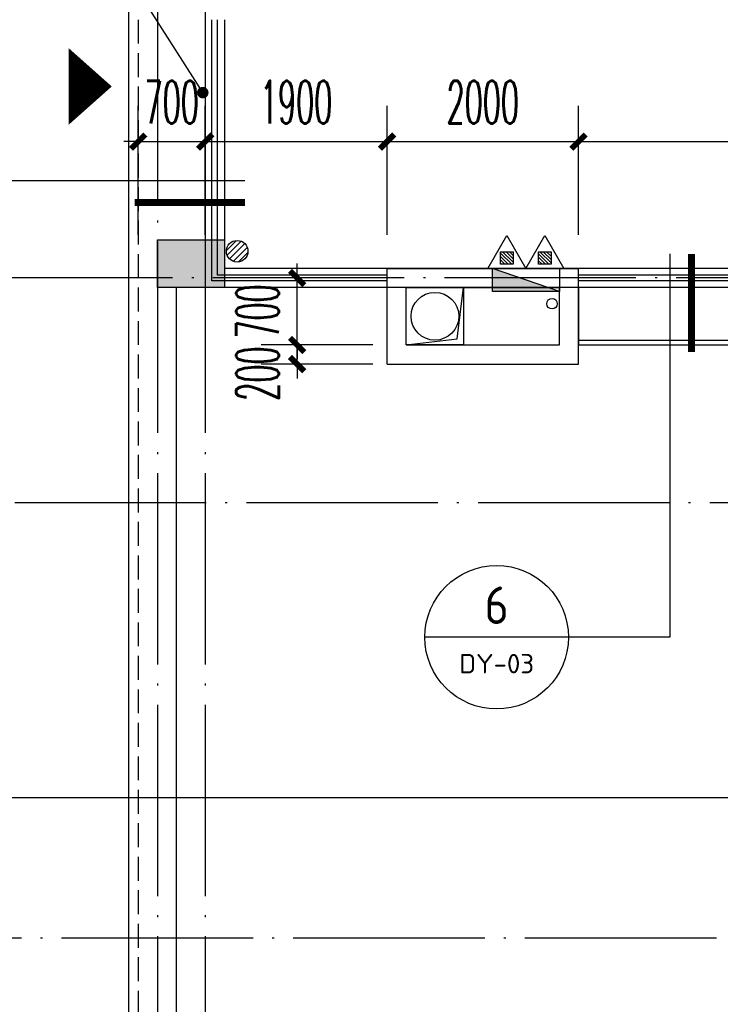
# Model space of a CAD drawing. Extents: x 1779708 to 7299578, y -1121471 to 88434.
# Tile 250 of 256: x 4447779 to 4455098, y -943335 to -933043. Entities that reach past the tile are written whole.
import ezdxf
from ezdxf.enums import TextEntityAlignment as Align

# ---------------------------------------------------------------- set-up
doc = ezdxf.new("R2010")
doc.units = 0
doc.header["$LTSCALE"] = 1000
doc.header["$MEASUREMENT"] = 0
doc.linetypes.add('DASH', pattern=[0.35, 0.25, -0.1])
doc.linetypes.add('DOTE', pattern=[2.42, 2, -0.2, 0.02, -0.2])
doc.layers.get('0').update_dxf_attribs({"linetype": 'CONTINUOUS'})
doc.layers.get('Defpoints').update_dxf_attribs({"linetype": 'CONTINUOUS'})
for name, color, linetype in [('DIM_IDEN', 3, 'CONTINUOUS'), ('DIM_LEAD', 3, 'CONTINUOUS'), ('DIM_污水', 3, 'CONTINUOUS'), ('DOTE', 1, 'DOTE'), ('EQUIP_地漏', 7, 'CONTINUOUS'), ('EQUIP_灭火器', 7, 'CONTINUOUS'), ('GGSignatureLayer', 7, 'CONTINUOUS'), ('PUB_DIM', 3, 'CONTINUOUS'), ('PUB_TEXT', 7, 'CONTINUOUS'), ('WALL', 255, 'CONTINUOUS'), ('修改', 6, 'CONTINUOUS'), ('可见线', 6, 'CONTINUOUS'), ('墙柱', 2, 'CONTINUOUS'), ('栏杆', 6, 'CONTINUOUS'), ('看线', 3, 'CONTINUOUS')]:
    doc.layers.add(name, color=color, linetype=linetype)
doc.styles.add('_TCH_DIM_T3', font='SIMPLEX.shx', dxfattribs={"width": 0.494118, "bigfont": 'GBCBIG.shx'})
doc.styles.get("Standard").update_dxf_attribs({"font": 'GBENOR', "bigfont": 'GBCBIG'})
doc.dimstyles.new('_TCH_ARCH&&150', dxfattribs={"dimtxt": 446.25, "dimasz": 150, "dimexe": 375, "dimexo": 450, "dimgap": 189.375, "dimtad": 1, "dimdec": 0, "dimzin": 0, "dimdsep": 46, "dimtxsty": '_TCH_DIM_T3', "dimblk": 'ARCHTICK', "dimcen": 0.09, "dimdle": 225, "dimclrt": 7, "dimazin": 2, "dimtfac": 1, "dimtdec": 0, "dimtix": 1, "dimtmove": 2, "dimatfit": 3, "dimfxl": 250, "dimtolj": 1, "dimtzin": 0, "dimarcsym": 0})

# ---------------------------------------------------------------- blocks, each defined once
blk = doc.blocks.new('A$C159220C3')
at = {"layer": 'DOTE'}
for p, q in [((9200, 149200), (9200, 7200)), ((9700, 149200), (9700, 7200)), ((86800, 134300), (7200, 134300)), ((36330, 131950), (7200, 131950)), ((34400, 127400), (7200, 127400))]:
    blk.add_line(p, q, dxfattribs=at)
blk = doc.blocks.new('$TwtSys$00000545')
h = blk.add_hatch()
h.set_pattern_fill('ANSI31', color=256, scale=200, angle=180, style=0)
h.set_pattern_definition([(225, (199409.273, 63921.482), (17.6776695, -17.6776695), [])])
h.paths.add_polyline_path([(65, 174), (-65, 174), (-65, 44), (65, 44)])
for p, q in [((0, 344), (-198, 0)), ((198, 0), (0, 344)), ((-198, 0), (198, 0))]:
    blk.add_line(p, q)
blk.add_lwpolyline([(65, 174), (-65, 174), (-65, 44), (65, 44)], close=True)
blk = doc.blocks.new('$TwtSys$00000141')
for p, q in [((-94.2, 7.7), (-10.1, 91.8)), ((-94.2, 7.7), (-10.1, 91.8)), ((-87.2, -35.1), (35.1, 87.2)), ((-87.2, -35.1), (35.1, 87.2)), ((-66.5, -66.5), (66.5, 66.5)), ((-66.5, -66.5), (66.5, 66.5)), ((-32.4, -87.1), (87.6, 32.9)), ((-32.4, -87.1), (87.6, 32.9)), ((11.4, -92.3), (92.3, -11.4)), ((11.4, -92.3), (92.3, -11.4))]:
    blk.add_line(p, q)
blk.add_circle((0, 0), 94)
blk.add_circle((0, 0), 94)
blk = doc.blocks.new('_ArchTick')
at = {"color": 0, "linetype": 'ByBlock', "const_width": 0.4}
blk.add_lwpolyline([(-0.5, -0.5), (0.5, 0.5)], dxfattribs=at)
blk = doc.blocks.new('*D5031')
at = {"layer": 'Defpoints', "color": 0, "transparency": 16777216}
for p in [(4457617, -934317), (4453617, -935743), (4457617, -935743)]:
    blk.add_point(p, dxfattribs=at)
at = {"layer": 'PUB_DIM', "color": 0, "lineweight": -2, "transparency": 16777216}
for p, q in [((4453617, -935293), (4453617, -933942)), ((4457617, -935293), (4457617, -933942)), ((4453392, -934317), (4457842, -934317))]:
    blk.add_line(p, q, dxfattribs=at)
at = {"layer": 'PUB_DIM', "color": 0, "lineweight": -2, "transparency": 16777216, "xscale": 150, "yscale": 150, "zscale": 150, "rotation": 180}
blk.add_blockref('_ArchTick', (4453617, -934317), dxfattribs=at)
at = {"layer": 'PUB_DIM', "color": 0, "lineweight": -2, "transparency": 16777216, "xscale": 150, "yscale": 150, "zscale": 150}
blk.add_blockref('_ArchTick', (4457617, -934317), dxfattribs=at)
at = {"layer": 'PUB_DIM', "color": 7, "transparency": 16777216, "insert": (4455617, -933905), "char_height": 446.2, "attachment_point": 5, "style": '_TCH_DIM_T3'}
blk.add_mtext('\\A1;4000', dxfattribs=at)
blk = doc.blocks.new('*D5032')
at = {"layer": 'Defpoints', "color": 0, "transparency": 16777216}
for p in [(4453617, -934317), (4451617, -935743), (4453617, -935743)]:
    blk.add_point(p, dxfattribs=at)
at = {"layer": 'PUB_DIM', "color": 0, "lineweight": -2, "transparency": 16777216}
for p, q in [((4451617, -935293), (4451617, -933942)), ((4453617, -935293), (4453617, -933942)), ((4451392, -934317), (4453842, -934317))]:
    blk.add_line(p, q, dxfattribs=at)
at = {"layer": 'PUB_DIM', "color": 0, "lineweight": -2, "transparency": 16777216, "xscale": 150, "yscale": 150, "zscale": 150, "rotation": 180}
blk.add_blockref('_ArchTick', (4451617, -934317), dxfattribs=at)
at = {"layer": 'PUB_DIM', "color": 0, "lineweight": -2, "transparency": 16777216, "xscale": 150, "yscale": 150, "zscale": 150}
blk.add_blockref('_ArchTick', (4453617, -934317), dxfattribs=at)
at = {"layer": 'PUB_DIM', "color": 7, "transparency": 16777216, "insert": (4452617, -933905), "char_height": 446.2, "attachment_point": 5, "style": '_TCH_DIM_T3'}
blk.add_mtext('\\A1;2000', dxfattribs=at)
blk = doc.blocks.new('*D5033')
at = {"layer": 'Defpoints', "color": 0, "transparency": 16777216}
for p in [(4451617, -934317), (4449717, -935743), (4451617, -935743)]:
    blk.add_point(p, dxfattribs=at)
at = {"layer": 'PUB_DIM', "color": 0, "lineweight": -2, "transparency": 16777216}
for p, q in [((4449717, -935293), (4449717, -933942)), ((4451617, -935293), (4451617, -933942)), ((4449492, -934317), (4451842, -934317))]:
    blk.add_line(p, q, dxfattribs=at)
at = {"layer": 'PUB_DIM', "color": 0, "lineweight": -2, "transparency": 16777216, "xscale": 150, "yscale": 150, "zscale": 150, "rotation": 180}
blk.add_blockref('_ArchTick', (4449717, -934317), dxfattribs=at)
at = {"layer": 'PUB_DIM', "color": 0, "lineweight": -2, "transparency": 16777216, "xscale": 150, "yscale": 150, "zscale": 150}
blk.add_blockref('_ArchTick', (4451617, -934317), dxfattribs=at)
at = {"layer": 'PUB_DIM', "color": 7, "transparency": 16777216, "insert": (4450667, -933905), "char_height": 446.2, "attachment_point": 5, "style": '_TCH_DIM_T3'}
blk.add_mtext('\\A1;1900', dxfattribs=at)
blk = doc.blocks.new('*D5034')
at = {"layer": 'Defpoints', "color": 0, "transparency": 16777216}
for p in [(4449717, -934317), (4449017, -935743), (4449717, -935743)]:
    blk.add_point(p, dxfattribs=at)
at = {"layer": 'PUB_DIM', "color": 0, "lineweight": -2, "transparency": 16777216}
for p, q in [((4449017, -935293), (4449017, -933942)), ((4449717, -935293), (4449717, -933942)), ((4449017, -934317), (4448867, -934317)), ((4449017, -934317), (4449717, -934317)), ((4449717, -934317), (4449867, -934317))]:
    blk.add_line(p, q, dxfattribs=at)
at = {"layer": 'PUB_DIM', "color": 0, "lineweight": -2, "transparency": 16777216, "xscale": 150, "yscale": 150, "zscale": 150}
blk.add_blockref('_ArchTick', (4449017, -934317), dxfattribs=at)
at = {"layer": 'PUB_DIM', "color": 0, "lineweight": -2, "transparency": 16777216, "xscale": 150, "yscale": 150, "zscale": 150, "rotation": 180}
blk.add_blockref('_ArchTick', (4449717, -934317), dxfattribs=at)
at = {"layer": 'PUB_DIM', "color": 7, "transparency": 16777216, "insert": (4449367, -933905), "char_height": 446.2, "attachment_point": 5, "style": '_TCH_DIM_T3'}
blk.add_mtext('\\A1;700', dxfattribs=at)
blk = doc.blocks.new('*D6761')
at = {"layer": 'Defpoints', "color": 0, "transparency": 16777216}
for p in [(4450677, -935743), (4451917, -935743), (4451917, -936443)]:
    blk.add_point(p, dxfattribs=at)
at = {"layer": 'PUB_DIM', "color": 0, "lineweight": -2, "transparency": 16777216}
for p, q in [((4450677, -935743), (4450677, -935593)), ((4451467, -935743), (4450302, -935743)), ((4450677, -936443), (4450677, -935743)), ((4451467, -936443), (4450302, -936443)), ((4450677, -936443), (4450677, -936593))]:
    blk.add_line(p, q, dxfattribs=at)
at = {"layer": 'PUB_DIM', "color": 0, "lineweight": -2, "transparency": 16777216, "xscale": 150, "yscale": 150, "zscale": 150}
for p, rotation in [((4450677, -935743), 270), ((4450677, -936443), 90)]:
    blk.add_blockref('_ArchTick', p, dxfattribs=dict(at, rotation=rotation))
at = {"layer": 'PUB_DIM', "color": 7, "transparency": 16777216, "insert": (4450264, -936093), "char_height": 446.2, "attachment_point": 5, "rotation": 90, "style": '_TCH_DIM_T3'}
blk.add_mtext('\\A1;700', dxfattribs=at)
blk = doc.blocks.new('*D6762')
at = {"layer": 'Defpoints', "color": 0, "transparency": 16777216}
for p in [(4450677, -936443), (4451917, -936443), (4451917, -936643)]:
    blk.add_point(p, dxfattribs=at)
at = {"layer": 'PUB_DIM', "color": 0, "lineweight": -2, "transparency": 16777216}
for p, q in [((4450677, -936443), (4450677, -936293)), ((4451467, -936443), (4450302, -936443)), ((4450677, -936643), (4450677, -936443)), ((4451467, -936643), (4450302, -936643)), ((4450677, -936643), (4450677, -936793))]:
    blk.add_line(p, q, dxfattribs=at)
at = {"layer": 'PUB_DIM', "color": 0, "lineweight": -2, "transparency": 16777216, "xscale": 150, "yscale": 150, "zscale": 150}
for p, rotation in [((4450677, -936443), 270), ((4450677, -936643), 90)]:
    blk.add_blockref('_ArchTick', p, dxfattribs=dict(at, rotation=rotation))
at = {"layer": 'PUB_DIM', "color": 7, "transparency": 16777216, "insert": (4450264, -936743), "char_height": 446.2, "attachment_point": 5, "rotation": 90, "style": '_TCH_DIM_T3'}
blk.add_mtext('\\A1;200', dxfattribs=at)

msp = doc.modelspace()

# ---------------------------------------------------------------- hatches: boundary and pattern name
at = {"layer": '墙柱'}
h = msp.add_hatch(color=256, dxfattribs=at)
h.paths.add_polyline_path([(4476347.1, -937943.3), (4476347.1, -938243.3), (4475447.1, -938243.3), (4475447.1, -937943.3)])
h.paths.add_polyline_path([(4474277.1, -935643.3), (4474877.1, -935643.3), (4474877.1, -936043.3), (4474277.1, -936043.3)])
h.paths.add_polyline_path([(4524317.1, -1005043.3), (4524917.1, -1005043.3), (4524917.1, -1005643.3), (4524317.1, -1005643.3)])
h.paths.add_polyline_path([(4516217.1, -1005043.3), (4516817.1, -1005043.3), (4516817.1, -1005643.3), (4516217.1, -1005643.3)])
h.paths.add_polyline_path([(4524317.1, -995843.3), (4524917.1, -995843.3), (4524917.1, -996443.3), (4524317.1, -996443.3)])
h.paths.add_polyline_path([(4516217.1, -995843.3), (4516817.1, -995843.3), (4516817.1, -996443.3), (4516217.1, -996443.3)])
h.paths.add_polyline_path([(4524317.1, -987243.3), (4524917.1, -987243.3), (4524917.1, -987843.3), (4524317.1, -987843.3)])
h.paths.add_polyline_path([(4516217.1, -987243.3), (4516817.1, -987243.3), (4516817.1, -987843.3), (4516217.1, -987843.3)])
h.paths.add_polyline_path([(4524317.1, -978043.3), (4524917.1, -978043.3), (4524917.1, -978643.3), (4524317.1, -978643.3)])
h.paths.add_polyline_path([(4516217.1, -978043.3), (4516817.1, -978043.3), (4516817.1, -978643.3), (4516217.1, -978643.3)])
h.paths.add_polyline_path([(4449717.1, -973843.3), (4450217.1, -973843.3), (4450217.1, -973343.3), (4449717.1, -973343.3)])
h.paths.add_polyline_path([(4449717.1, -967593.3), (4450217.1, -967593.3), (4450217.1, -967093.3), (4449717.1, -967093.3)])
h.paths.add_polyline_path([(4449717.1, -961043.3), (4450217.1, -961043.3), (4450217.1, -960543.3), (4449717.1, -960543.3)])
h.paths.add_polyline_path([(4524117.1, -932143.3), (4524817.1, -932143.3), (4524817.1, -932643.3), (4524117.1, -932643.3)])
h.paths.add_polyline_path([(4474067.1, -964543.3), (4474767.1, -964543.3), (4474767.1, -964043.3), (4474067.1, -964043.3)])
h.paths.add_polyline_path([(4516067.1, -932143.3), (4516767.1, -932143.3), (4516767.1, -932643.3), (4516067.1, -932643.3)])
h.paths.add_polyline_path([(4474067.1, -932143.3), (4474767.1, -932143.3), (4474767.1, -932643.3), (4474067.1, -932643.3)])
h.paths.add_polyline_path([(4449717.1, -955193.3), (4450217.1, -955193.3), (4450217.1, -954693.3), (4449717.1, -954693.3)])
h.paths.add_polyline_path([(4503717.1, -922843.3), (4504217.1, -922843.3), (4504217.1, -923343.3), (4503717.1, -923343.3)])
h.paths.add_polyline_path([(4465817.1, -973843.3), (4466317.1, -973843.3), (4466317.1, -973343.3), (4465817.1, -973343.3)])
h.paths.add_polyline_path([(4474117.1, -973843.3), (4474717.1, -973843.3), (4474717.1, -973343.3), (4474117.1, -973343.3)])
h.paths.add_polyline_path([(4491217.1, -964643.3), (4491817.1, -964643.3), (4491817.1, -964043.3), (4491217.1, -964043.3)])
h.paths.add_polyline_path([(4507717.1, -955843.3), (4508317.1, -955843.3), (4508317.1, -955243.3), (4507717.1, -955243.3)])
h.paths.add_polyline_path([(4462217.1, -967693.3), (4462717.1, -967693.3), (4462717.1, -966993.3), (4462217.1, -966993.3)])
h.paths.add_polyline_path([(4515917.1, -959943.3), (4516417.1, -959943.3), (4516417.1, -959443.3), (4515917.1, -959443.3)])
h.paths.add_polyline_path([(4465717.1, -935643.3), (4466317.1, -935643.3), (4466317.1, -936143.3), (4465717.1, -936143.3)])
h.paths.add_polyline_path([(4469917.1, -942243.3), (4470417.1, -942243.3), (4470417.1, -942743.3), (4469917.1, -942743.3)])
h.paths.add_polyline_path([(4469917.1, -948843.3), (4470417.1, -948843.3), (4470417.1, -949343.3), (4469917.1, -949343.3)])
h.paths.add_polyline_path([(4462217.1, -954593.3), (4462717.1, -954593.3), (4462717.1, -955293.3), (4462217.1, -955293.3)])
h.paths.add_polyline_path([(4469917.1, -961043.3), (4470417.1, -961043.3), (4470417.1, -960543.3), (4469917.1, -960543.3)])
h.paths.add_polyline_path([(4462217.1, -973843.3), (4462717.1, -973843.3), (4462717.1, -973343.3), (4462217.1, -973343.3)])
h.paths.add_polyline_path([(4504117.1, -947343.3), (4503617.1, -947343.3), (4503617.1, -947843.3), (4504117.1, -947843.3)])
h.paths.add_polyline_path([(4524117.1, -964543.3), (4524817.1, -964543.3), (4524817.1, -964043.3), (4524117.1, -964043.3)])
h.paths.add_polyline_path([(4457617.1, -935643.3), (4458117.1, -935643.3), (4458117.1, -936143.3), (4457617.1, -936143.3)])
h.paths.add_polyline_path([(4516067.1, -947243.3), (4516767.1, -947243.3), (4516767.1, -947843.3), (4516067.1, -947843.3)])
h.paths.add_polyline_path([(4524117.1, -947843.3), (4524817.1, -947843.3), (4524817.1, -947243.3), (4524117.1, -947243.3)])
h.paths.add_polyline_path([(4507717.1, -947843.3), (4508317.1, -947843.3), (4508317.1, -947243.3), (4507717.1, -947243.3)])
h.paths.add_polyline_path([(4515917.1, -955743.3), (4516417.1, -955743.3), (4516417.1, -955243.3), (4515917.1, -955243.3)])
h.paths.add_polyline_path([(4503617.1, -955743.3), (4504117.1, -955743.3), (4504117.1, -955243.3), (4503617.1, -955243.3)])
h.paths.add_polyline_path([(4499367.1, -935643.3), (4499867.1, -935643.3), (4499867.1, -936143.3), (4499367.1, -936143.3)])
h.paths.add_polyline_path([(4495417.1, -973843.3), (4495917.1, -973843.3), (4495917.1, -973343.3), (4495417.1, -973343.3)])
h.paths.add_polyline_path([(4491717.1, -961043.3), (4491217.1, -961043.3), (4491217.1, -960543.3), (4491717.1, -960543.3)])
h.paths.add_polyline_path([(4491717.1, -973843.3), (4491217.1, -973843.3), (4491217.1, -973343.3), (4491717.1, -973343.3)])
h.paths.add_polyline_path([(4474117.1, -961043.3), (4474617.1, -961043.3), (4474617.1, -960543.3), (4474117.1, -960543.3)])
h.paths.add_polyline_path([(4469917.1, -954693.3), (4470417.1, -954693.3), (4470417.1, -955193.3), (4469917.1, -955193.3)])
h.paths.add_polyline_path([(4462217.1, -960343.3), (4462717.1, -960343.3), (4462717.1, -961043.3), (4462217.1, -961043.3)])
h.paths.add_polyline_path([(4465717.1, -948843.3), (4466317.1, -948843.3), (4466317.1, -949343.3), (4465717.1, -949343.3)])
h.paths.add_polyline_path([(4457317.1, -948843.3), (4457917.1, -948843.3), (4457917.1, -949343.3), (4457317.1, -949343.3)])
h.paths.add_polyline_path([(4449717.1, -948843.3), (4450217.1, -948843.3), (4450217.1, -949343.3), (4449717.1, -949343.3)])
h.paths.add_polyline_path([(4465717.1, -942143.3), (4466317.1, -942143.3), (4466317.1, -942743.3), (4465717.1, -942743.3)])
h.paths.add_polyline_path([(4457617.1, -942143.3), (4458117.1, -942143.3), (4458117.1, -942743.3), (4457617.1, -942743.3)])
h.paths.add_polyline_path([(4524117.1, -961343.3), (4524817.1, -961343.3), (4524817.1, -960843.3), (4524117.1, -960843.3)])
h.paths.add_polyline_path([(4524317.1, -973843.3), (4524817.1, -973843.3), (4524817.1, -973343.3), (4524317.1, -973343.3)])
h.paths.add_polyline_path([(4516067.1, -964743.3), (4516767.1, -964743.3), (4516767.1, -964043.3), (4516067.1, -964043.3)])
h.paths.add_polyline_path([(4516017.1, -973843.3), (4516817.1, -973843.3), (4516817.1, -973343.3), (4516017.1, -973343.3)])
h.paths.add_polyline_path([(4507667.1, -964743.3), (4508367.1, -964743.3), (4508367.1, -964043.3), (4507667.1, -964043.3)])
h.paths.add_polyline_path([(4507717.1, -973843.3), (4508317.1, -973843.3), (4508317.1, -973343.3), (4507717.1, -973343.3)])
h.paths.add_polyline_path([(4499367.1, -961043.3), (4499867.1, -961043.3), (4499867.1, -960543.3), (4499367.1, -960543.3)])
h.paths.add_polyline_path([(4499267.1, -964543.3), (4499967.1, -964543.3), (4499967.1, -964043.3), (4499267.1, -964043.3)])
h.paths.add_polyline_path([(4499367.1, -973843.3), (4499867.1, -973843.3), (4499867.1, -973343.3), (4499367.1, -973343.3)])
h.paths.add_polyline_path([(4482317.1, -961043.3), (4482817.1, -961043.3), (4482817.1, -960543.3), (4482317.1, -960543.3)])
h.paths.add_polyline_path([(4482217.1, -964643.3), (4482817.1, -964643.3), (4482817.1, -964043.3), (4482217.1, -964043.3)])
h.paths.add_polyline_path([(4465717.1, -964643.3), (4466317.1, -964643.3), (4466317.1, -964043.3), (4465717.1, -964043.3)])
h.paths.add_polyline_path([(4482317.1, -973843.3), (4482817.1, -973843.3), (4482817.1, -973343.3), (4482317.1, -973343.3)])
h.paths.add_polyline_path([(4516067.1, -935643.3), (4516767.1, -935643.3), (4516767.1, -936243.3), (4516067.1, -936243.3)])
h.paths.add_polyline_path([(4524117.1, -922843.3), (4524817.1, -922843.3), (4524817.1, -923343.3), (4524117.1, -923343.3)])
h.paths.add_polyline_path([(4516117.1, -922843.3), (4516717.1, -922843.3), (4516717.1, -923343.3), (4516117.1, -923343.3)])
h.paths.add_polyline_path([(4507717.1, -935643.3), (4508317.1, -935643.3), (4508317.1, -936243.3), (4507717.1, -936243.3)])
h.paths.add_polyline_path([(4507667.1, -932143.3), (4508367.1, -932143.3), (4508367.1, -932643.3), (4507667.1, -932643.3)])
h.paths.add_polyline_path([(4507767.1, -922843.3), (4508267.1, -922843.3), (4508267.1, -923343.3), (4507767.1, -923343.3)])
h.paths.add_polyline_path([(4499317.1, -932043.3), (4499917.1, -932043.3), (4499917.1, -932643.3), (4499317.1, -932643.3)])
h.paths.add_polyline_path([(4499317.1, -922843.3), (4499917.1, -922843.3), (4499917.1, -923343.3), (4499317.1, -923343.3)])
h.paths.add_polyline_path([(4491217.1, -935643.3), (4491717.1, -935643.3), (4491717.1, -936143.3), (4491217.1, -936143.3)])
h.paths.add_polyline_path([(4491217.1, -932043.3), (4491817.1, -932043.3), (4491817.1, -932643.3), (4491217.1, -932643.3)])
h.paths.add_polyline_path([(4482317.1, -935643.3), (4482817.1, -935643.3), (4482817.1, -936143.3), (4482317.1, -936143.3)])
h.paths.add_polyline_path([(4482217.1, -932043.3), (4482817.1, -932043.3), (4482817.1, -932643.3), (4482217.1, -932643.3)])
h.paths.add_polyline_path([(4449217.1, -935343.3), (4449917.1, -935343.3), (4449917.1, -935843.3), (4449217.1, -935843.3)])
h.paths.add_polyline_path([(4449217.1, -932143.3), (4449917.1, -932143.3), (4449917.1, -932643.3), (4449217.1, -932643.3)])
h.paths.add_polyline_path([(4457267.1, -932143.3), (4457967.1, -932143.3), (4457967.1, -932643.3), (4457267.1, -932643.3)])
h.paths.add_polyline_path([(4465717.1, -932043.3), (4466317.1, -932043.3), (4466317.1, -932643.3), (4465717.1, -932643.3)])
h.paths.add_polyline_path([(4491217.1, -922843.3), (4491717.1, -922843.3), (4491717.1, -923343.3), (4491217.1, -923343.3)])
h.paths.add_polyline_path([(4482317.1, -922843.3), (4482817.1, -922843.3), (4482817.1, -923343.3), (4482317.1, -923343.3)])
h.paths.add_polyline_path([(4474117.1, -922843.3), (4474717.1, -922843.3), (4474717.1, -923343.3), (4474117.1, -923343.3)])
h.paths.add_polyline_path([(4465717.1, -922843.3), (4466317.1, -922843.3), (4466317.1, -923343.3), (4465717.1, -923343.3)])
h.paths.add_polyline_path([(4457267.1, -922843.3), (4457967.1, -922843.3), (4457967.1, -923343.3), (4457267.1, -923343.3)])
h.paths.add_polyline_path([(4449217.1, -922843.3), (4449717.1, -922843.3), (4449717.1, -923343.3), (4449217.1, -923343.3)])
h.paths.add_polyline_path([(4524117.1, -935643.3), (4524817.1, -935643.3), (4524817.1, -936243.3), (4524117.1, -936243.3)])
h.paths.add_polyline_path([(4449717.1, -1009843.3), (4450217.1, -1009843.3), (4450217.1, -1010343.3), (4449717.1, -1010343.3)])
h.paths.add_polyline_path([(4449717.1, -1016093.3), (4450217.1, -1016093.3), (4450217.1, -1016593.3), (4449717.1, -1016593.3)])
h.paths.add_polyline_path([(4449717.1, -1022643.3), (4450217.1, -1022643.3), (4450217.1, -1023143.3), (4449717.1, -1023143.3)])
h.paths.add_polyline_path([(4524117.1, -1051543.3), (4524817.1, -1051543.3), (4524817.1, -1051043.3), (4524117.1, -1051043.3)])
h.paths.add_polyline_path([(4474067.1, -1019143.3), (4474767.1, -1019143.3), (4474767.1, -1019643.3), (4474067.1, -1019643.3)])
h.paths.add_polyline_path([(4516067.1, -1051543.3), (4516767.1, -1051543.3), (4516767.1, -1051043.3), (4516067.1, -1051043.3)])
h.paths.add_polyline_path([(4474067.1, -1051543.3), (4474767.1, -1051543.3), (4474767.1, -1051043.3), (4474067.1, -1051043.3)])
h.paths.add_polyline_path([(4449717.1, -1028493.3), (4450217.1, -1028493.3), (4450217.1, -1028993.3), (4449717.1, -1028993.3)])
h.paths.add_polyline_path([(4476347.1, -1045743.3), (4476347.1, -1045443.3), (4475447.1, -1045443.3), (4475447.1, -1045743.3)])
h.paths.add_polyline_path([(4503717.1, -1060843.3), (4504217.1, -1060843.3), (4504217.1, -1060343.3), (4503717.1, -1060343.3)])
h.paths.add_polyline_path([(4465817.1, -1009843.3), (4466317.1, -1009843.3), (4466317.1, -1010343.3), (4465817.1, -1010343.3)])
h.paths.add_polyline_path([(4474117.1, -1009843.3), (4474717.1, -1009843.3), (4474717.1, -1010343.3), (4474117.1, -1010343.3)])
h.paths.add_polyline_path([(4491217.1, -1019043.3), (4491817.1, -1019043.3), (4491817.1, -1019643.3), (4491217.1, -1019643.3)])
h.paths.add_polyline_path([(4507717.1, -1027843.3), (4508317.1, -1027843.3), (4508317.1, -1028443.3), (4507717.1, -1028443.3)])
h.paths.add_polyline_path([(4462217.1, -1015993.3), (4462717.1, -1015993.3), (4462717.1, -1016693.3), (4462217.1, -1016693.3)])
h.paths.add_polyline_path([(4515917.1, -1023743.3), (4516417.1, -1023743.3), (4516417.1, -1024243.3), (4515917.1, -1024243.3)])
h.paths.add_polyline_path([(4465717.1, -1048043.3), (4466317.1, -1048043.3), (4466317.1, -1047543.3), (4465717.1, -1047543.3)])
h.paths.add_polyline_path([(4469917.1, -1041443.3), (4470417.1, -1041443.3), (4470417.1, -1040943.3), (4469917.1, -1040943.3)])
h.paths.add_polyline_path([(4469917.1, -1034843.3), (4470417.1, -1034843.3), (4470417.1, -1034343.3), (4469917.1, -1034343.3)])
h.paths.add_polyline_path([(4462217.1, -1029093.3), (4462717.1, -1029093.3), (4462717.1, -1028393.3), (4462217.1, -1028393.3)])
h.paths.add_polyline_path([(4469917.1, -1022643.3), (4470417.1, -1022643.3), (4470417.1, -1023143.3), (4469917.1, -1023143.3)])
h.paths.add_polyline_path([(4462217.1, -1009843.3), (4462717.1, -1009843.3), (4462717.1, -1010343.3), (4462217.1, -1010343.3)])
h.paths.add_polyline_path([(4504117.1, -1036343.3), (4503617.1, -1036343.3), (4503617.1, -1035843.3), (4504117.1, -1035843.3)])
h.paths.add_polyline_path([(4524117.1, -1019143.3), (4524817.1, -1019143.3), (4524817.1, -1019643.3), (4524117.1, -1019643.3)])
h.paths.add_polyline_path([(4457617.1, -1048043.3), (4458117.1, -1048043.3), (4458117.1, -1047543.3), (4457617.1, -1047543.3)])
h.paths.add_polyline_path([(4516067.1, -1036443.3), (4516767.1, -1036443.3), (4516767.1, -1035843.3), (4516067.1, -1035843.3)])
h.paths.add_polyline_path([(4524117.1, -1035843.3), (4524817.1, -1035843.3), (4524817.1, -1036443.3), (4524117.1, -1036443.3)])
h.paths.add_polyline_path([(4507717.1, -1035843.3), (4508317.1, -1035843.3), (4508317.1, -1036443.3), (4507717.1, -1036443.3)])
h.paths.add_polyline_path([(4515917.1, -1027943.3), (4516417.1, -1027943.3), (4516417.1, -1028443.3), (4515917.1, -1028443.3)])
h.paths.add_polyline_path([(4503617.1, -1027943.3), (4504117.1, -1027943.3), (4504117.1, -1028443.3), (4503617.1, -1028443.3)])
h.paths.add_polyline_path([(4499367.1, -1048043.3), (4499867.1, -1048043.3), (4499867.1, -1047543.3), (4499367.1, -1047543.3)])
h.paths.add_polyline_path([(4495417.1, -1009843.3), (4495917.1, -1009843.3), (4495917.1, -1010343.3), (4495417.1, -1010343.3)])
h.paths.add_polyline_path([(4491717.1, -1022643.3), (4491217.1, -1022643.3), (4491217.1, -1023143.3), (4491717.1, -1023143.3)])
h.paths.add_polyline_path([(4491717.1, -1009843.3), (4491217.1, -1009843.3), (4491217.1, -1010343.3), (4491717.1, -1010343.3)])
h.paths.add_polyline_path([(4474117.1, -1022643.3), (4474617.1, -1022643.3), (4474617.1, -1023143.3), (4474117.1, -1023143.3)])
h.paths.add_polyline_path([(4469917.1, -1028993.3), (4470417.1, -1028993.3), (4470417.1, -1028493.3), (4469917.1, -1028493.3)])
h.paths.add_polyline_path([(4462217.1, -1023343.3), (4462717.1, -1023343.3), (4462717.1, -1022643.3), (4462217.1, -1022643.3)])
h.paths.add_polyline_path([(4465717.1, -1034843.3), (4466317.1, -1034843.3), (4466317.1, -1034343.3), (4465717.1, -1034343.3)])
h.paths.add_polyline_path([(4457317.1, -1034843.3), (4457917.1, -1034843.3), (4457917.1, -1034343.3), (4457317.1, -1034343.3)])
h.paths.add_polyline_path([(4449717.1, -1034843.3), (4450217.1, -1034843.3), (4450217.1, -1034343.3), (4449717.1, -1034343.3)])
h.paths.add_polyline_path([(4465717.1, -1041543.3), (4466317.1, -1041543.3), (4466317.1, -1040943.3), (4465717.1, -1040943.3)])
h.paths.add_polyline_path([(4457617.1, -1041543.3), (4458117.1, -1041543.3), (4458117.1, -1040943.3), (4457617.1, -1040943.3)])
h.paths.add_polyline_path([(4524117.1, -1022343.3), (4524817.1, -1022343.3), (4524817.1, -1022843.3), (4524117.1, -1022843.3)])
h.paths.add_polyline_path([(4524317.1, -1009843.3), (4524817.1, -1009843.3), (4524817.1, -1010343.3), (4524317.1, -1010343.3)])
h.paths.add_polyline_path([(4516067.1, -1018943.3), (4516767.1, -1018943.3), (4516767.1, -1019643.3), (4516067.1, -1019643.3)])
h.paths.add_polyline_path([(4516017.1, -1009843.3), (4516817.1, -1009843.3), (4516817.1, -1010343.3), (4516017.1, -1010343.3)])
h.paths.add_polyline_path([(4507667.1, -1018943.3), (4508367.1, -1018943.3), (4508367.1, -1019643.3), (4507667.1, -1019643.3)])
h.paths.add_polyline_path([(4507717.1, -1009843.3), (4508317.1, -1009843.3), (4508317.1, -1010343.3), (4507717.1, -1010343.3)])
h.paths.add_polyline_path([(4499367.1, -1022643.3), (4499867.1, -1022643.3), (4499867.1, -1023143.3), (4499367.1, -1023143.3)])
h.paths.add_polyline_path([(4499267.1, -1019143.3), (4499967.1, -1019143.3), (4499967.1, -1019643.3), (4499267.1, -1019643.3)])
h.paths.add_polyline_path([(4499367.1, -1009843.3), (4499867.1, -1009843.3), (4499867.1, -1010343.3), (4499367.1, -1010343.3)])
h.paths.add_polyline_path([(4482317.1, -1022643.3), (4482817.1, -1022643.3), (4482817.1, -1023143.3), (4482317.1, -1023143.3)])
h.paths.add_polyline_path([(4482217.1, -1019043.3), (4482817.1, -1019043.3), (4482817.1, -1019643.3), (4482217.1, -1019643.3)])
h.paths.add_polyline_path([(4465717.1, -1019043.3), (4466317.1, -1019043.3), (4466317.1, -1019643.3), (4465717.1, -1019643.3)])
h.paths.add_polyline_path([(4482317.1, -1009843.3), (4482817.1, -1009843.3), (4482817.1, -1010343.3), (4482317.1, -1010343.3)])
h.paths.add_polyline_path([(4516067.1, -1048043.3), (4516767.1, -1048043.3), (4516767.1, -1047443.3), (4516067.1, -1047443.3)])
h.paths.add_polyline_path([(4524117.1, -1060843.3), (4524817.1, -1060843.3), (4524817.1, -1060343.3), (4524117.1, -1060343.3)])
h.paths.add_polyline_path([(4516117.1, -1060843.3), (4516717.1, -1060843.3), (4516717.1, -1060343.3), (4516117.1, -1060343.3)])
h.paths.add_polyline_path([(4507717.1, -1048043.3), (4508317.1, -1048043.3), (4508317.1, -1047443.3), (4507717.1, -1047443.3)])
h.paths.add_polyline_path([(4507667.1, -1051543.3), (4508367.1, -1051543.3), (4508367.1, -1051043.3), (4507667.1, -1051043.3)])
h.paths.add_polyline_path([(4507767.1, -1060843.3), (4508267.1, -1060843.3), (4508267.1, -1060343.3), (4507767.1, -1060343.3)])
h.paths.add_polyline_path([(4499317.1, -1051643.3), (4499917.1, -1051643.3), (4499917.1, -1051043.3), (4499317.1, -1051043.3)])
h.paths.add_polyline_path([(4499317.1, -1060843.3), (4499917.1, -1060843.3), (4499917.1, -1060343.3), (4499317.1, -1060343.3)])
h.paths.add_polyline_path([(4491217.1, -1048043.3), (4491717.1, -1048043.3), (4491717.1, -1047543.3), (4491217.1, -1047543.3)])
h.paths.add_polyline_path([(4491217.1, -1051643.3), (4491817.1, -1051643.3), (4491817.1, -1051043.3), (4491217.1, -1051043.3)])
h.paths.add_polyline_path([(4482317.1, -1048043.3), (4482817.1, -1048043.3), (4482817.1, -1047543.3), (4482317.1, -1047543.3)])
h.paths.add_polyline_path([(4474277.1, -1048043.3), (4474877.1, -1048043.3), (4474877.1, -1047643.3), (4474277.1, -1047643.3)])
h.paths.add_polyline_path([(4482217.1, -1051643.3), (4482817.1, -1051643.3), (4482817.1, -1051043.3), (4482217.1, -1051043.3)])
h.paths.add_polyline_path([(4449217.1, -1048343.3), (4449917.1, -1048343.3), (4449917.1, -1047843.3), (4449217.1, -1047843.3)])
h.paths.add_polyline_path([(4449217.1, -1051543.3), (4449917.1, -1051543.3), (4449917.1, -1051043.3), (4449217.1, -1051043.3)])
h.paths.add_polyline_path([(4457267.1, -1051543.3), (4457967.1, -1051543.3), (4457967.1, -1051043.3), (4457267.1, -1051043.3)])
h.paths.add_polyline_path([(4465717.1, -1051643.3), (4466317.1, -1051643.3), (4466317.1, -1051043.3), (4465717.1, -1051043.3)])
h.paths.add_polyline_path([(4491217.1, -1060843.3), (4491717.1, -1060843.3), (4491717.1, -1060343.3), (4491217.1, -1060343.3)])
h.paths.add_polyline_path([(4482317.1, -1060843.3), (4482817.1, -1060843.3), (4482817.1, -1060343.3), (4482317.1, -1060343.3)])
h.paths.add_polyline_path([(4474117.1, -1060843.3), (4474717.1, -1060843.3), (4474717.1, -1060343.3), (4474117.1, -1060343.3)])
h.paths.add_polyline_path([(4465717.1, -1060843.3), (4466317.1, -1060843.3), (4466317.1, -1060343.3), (4465717.1, -1060343.3)])
h.paths.add_polyline_path([(4457267.1, -1060843.3), (4457967.1, -1060843.3), (4457967.1, -1060343.3), (4457267.1, -1060343.3)])
h.paths.add_polyline_path([(4449217.1, -1060843.3), (4449717.1, -1060843.3), (4449717.1, -1060343.3), (4449217.1, -1060343.3)])
h.paths.add_polyline_path([(4524117.1, -1048043.3), (4524817.1, -1048043.3), (4524817.1, -1047443.3), (4524117.1, -1047443.3)])

# ---------------------------------------------------------------- linework, layer by layer
at = {"color": 1}
for p, q in [((4453417.1, -935643.3), (4452717.1, -935643.3)), ((4452717.1, -935883.3), (4452717.1, -935643.3)), ((4453417.1, -935883.3), (4452717.1, -935643.3)), ((4453417.1, -935643.3), (4453417.1, -935883.3)), ((4453417.1, -935883.3), (4452717.1, -935883.3))]:
    msp.add_line(p, q, dxfattribs=at)
msp.add_solid([(4452717.1, -935883.3), (4452717.1, -935643.3), (4453417.1, -935883.3)], dxfattribs=at)
at = {"layer": 'DIM_IDEN'}
for p, q in [((4450132.7, -934729.2), (4440766.7, -934729.2)), ((4454572, -935492), (4454572, -939498.3)), ((4453511.8, -939498.3), (4452011.8, -939498.3)), ((4454572, -939498.3), (4453511.8, -939498.3)), ((4458205.1, -941177.2), (4441844, -941177.2))]:
    msp.add_line(p, q, dxfattribs=at)
at = {"layer": 'DIM_IDEN', "const_width": 75}
for points in [[(4450132.7, -934954.2), (4448980, -934954.2)], [(4454797, -935492), (4454797, -936516)]]:
    msp.add_lwpolyline(points, dxfattribs=at)
at = {"layer": 'DIM_IDEN'}
msp.add_circle((4452761.8, -939498.3), 750, dxfattribs=at)
at = {"layer": 'DIM_LEAD'}
msp.add_line((4449691.8, -933805.4), (4448095.9, -931300.7), dxfattribs=at)
at = {"layer": 'DIM_LEAD', "const_width": 60}
msp.add_lwpolyline([(4449707.9, -933830.7, 1), (4449675.7, -933780.1, 1)], format="xyb", close=True, dxfattribs=at)
at = {"layer": 'DIM_污水', "color": 1}
msp.add_circle((4453340.5, -936012.1), 55, dxfattribs=at)
at = {"layer": 'GGSignatureLayer'}
msp.add_lwpolyline([(4448741.1, -933741.2, 0, 800, 0), (4448291.3, -933741.2, 800, 800, 0)], format="xyseb", dxfattribs=at)
at = {"layer": 'WALL'}
for p, q in [((4451617.1, -936643.3), (4451617.1, -935643.3)), ((4451617.1, -935643.3), (4453617.1, -935643.3)), ((4453617.1, -936643.3), (4453617.1, -935643.3)), ((4451817.1, -936443.3), (4451817.1, -935843.3)), ((4451817.1, -935843.3), (4453417.1, -935843.3)), ((4453417.1, -936443.3), (4453417.1, -935843.3)), ((4451817.1, -936443.3), (4453417.1, -936443.3)), ((4451617.1, -936643.3), (4453617.1, -936643.3))]:
    msp.add_line(p, q, dxfattribs=at)
at = {"layer": '可见线'}
msp.add_lwpolyline([(4451817.1, -935843.3), (4452417.1, -935843.3), (4452417.1, -936443.3), (4451817.1, -936443.3)], close=True, dxfattribs=at)
msp.add_lwpolyline([(4451817.1, -936443.3), (4452348.4, -936378.4), (4452417.1, -935843.3)], dxfattribs=at)
msp.add_circle((4452117.1, -936143.3), 250, dxfattribs=at)
at = {"layer": '墙柱'}
msp.add_lwpolyline([(4449217.1, -935343.3), (4449917.1, -935343.3), (4449917.1, -935843.3), (4449217.1, -935843.3)], close=True, dxfattribs=at)
at = {"layer": '栏杆'}
for p, q in [((4449717.1, -933043.3), (4449717.1, -935843.3)), ((4449917.1, -933043.3), (4449917.1, -935643.3)), ((4457617.1, -935643.3), (4449917.1, -935643.3)), ((4457617.1, -935843.3), (4449717.1, -935843.3))]:
    msp.add_line(p, q, dxfattribs=at)
for points in [[(4451617.1, -935773.3), (4449787.1, -935773.3), (4449787.1, -933043.3)], [(4451617.1, -935713.3), (4449847.1, -935713.3), (4449847.1, -933043.3)], [(4457617.1, -935713.3), (4453617.1, -935713.3)], [(4457617.1, -935773.3), (4453617.1, -935773.3)], [(4453617.1, -935843.3), (4453617.1, -936443.3), (4457617.1, -936443.3)], [(4453617.1, -935843.3), (4453617.1, -936393.3), (4457617.1, -936393.3)]]:
    msp.add_lwpolyline(points, dxfattribs=at)
msp.add_lwpolyline([(4453617.1, -936443.3), (4457617.1, -936443.3), (4457617.1, -935843.3), (4453617.1, -935843.3)], close=True, dxfattribs=at)
at = {"layer": '看线', "color": 190}
for p in [(4449417.1, -948843.3), (4449717.1, -935843.3)]:
    msp.add_line(p, (4449417.1, -935843.3), dxfattribs=at)
msp.add_lwpolyline([(4508917.1, -923043.3), (4509017.1, -923043.3), (4509017.1, -921743.3), (4448917.1, -921743.3), (4448917.1, -974943.3), (4515517.1, -974943.3), (4515517.1, -974843.3)], dxfattribs=at)
at = {"layer": '看线', "color": 190, "linetype": 'DASH'}
msp.add_lwpolyline([(4508917.1, -922543.3), (4508917.1, -921843.3), (4449017.1, -921843.3), (4449017.1, -974843.3), (4515517.1, -974843.3)], dxfattribs=at)

# ---------------------------------------------------------------- block references
at = {"layer": 'EQUIP_地漏', "xscale": -1.200000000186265, "yscale": -1.200000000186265, "zscale": 1.2, "rotation": 180}
msp.add_blockref('$TwtSys$00000141', (4450051, -935463.9), dxfattribs=at)
at = {"layer": 'EQUIP_灭火器', "color": 6, "yscale": -1, "rotation": 180}
for p in [(4452868.7, -935643.3), (4453265.5, -935643.3)]:
    msp.add_blockref('$TwtSys$00000545', p, dxfattribs=at)
at = {"layer": '修改'}
msp.add_blockref('A$C159220C3', (4440017.1, -1070043.3), dxfattribs=at)

# ---------------------------------------------------------------- texts
at = {"layer": 'PUB_TEXT', "color": 7}
for s, height, width, p, p2 in [('6', 392.5, 0.979292, (4452634.9, -939359.6), (4452888.7, -939359.6)), ('DY-03', 201.97, 1.022865, (4452370.4, -939875.4), (4453153.1, -939875.4))]:
    msp.add_text(s, height=height, dxfattribs=dict(at, width=width)).set_placement(p, p2, align=Align.FIT)

# ---------------------------------------------------------------- dimensions: what is measured, and where the dimension line sits
at = {"layer": 'PUB_DIM'}
for p1, p2, distance, picture, middle in [((4449017.1, -935743.3), (4449717.1, -935743.3), 1426.2, '*D5034', (4449367.1, -933904.6)), ((4449717.1, -935743.3), (4451617.1, -935743.3), 1426.2, '*D5033', (4450667.1, -933904.6)), ((4451617.1, -935743.3), (4453617.1, -935743.3), 1426.2, '*D5032', (4452617.1, -933904.6)), ((4453617.1, -935743.3), (4457617.1, -935743.3), 1426.2, '*D5031', (4455617.1, -933904.6)), ((4451917.1, -936443.3), (4451917.1, -935743.3), 1240.3, '*D6761', (4450264.2, -936093.3))]:
    dim = msp.add_aligned_dim(p1=p1, p2=p2, distance=distance, dimstyle='_TCH_ARCH&&150', dxfattribs=at)
    dim.commit()
    dim.dimension.update_dxf_attribs({"geometry": picture, "text_midpoint": middle})
dim = msp.add_linear_dim(base=(4450676.7, -936443.3), p1=(4451917.1, -936643.3), p2=(4451917.1, -936443.3), angle=90, dimstyle='_TCH_ARCH&&150', dxfattribs=at)
dim.commit()
dim.dimension.update_dxf_attribs({"geometry": '*D6762', "text_midpoint": (4450264.2, -936743.3), "dimtype": 161})

doc.saveas('drawing.dxf')
